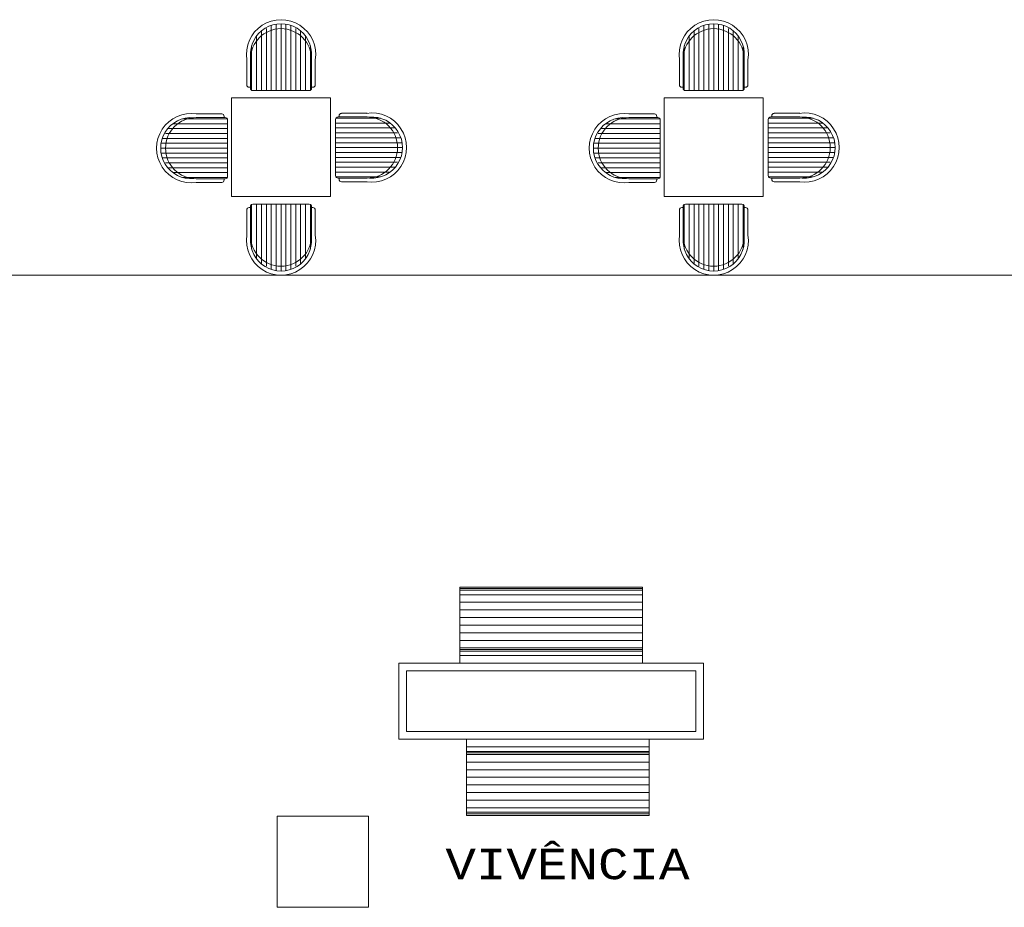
# Model space of a CAD drawing. Header units: feet. Extents: x 8 to 127, y 6 to 90.
# Tile 210 of 256: x 39 to 42, y 55 to 58. Entities that reach past the tile are written whole.
import ezdxf

# ---------------------------------------------------------------- set-up
doc = ezdxf.new("R2010")
doc.units = ezdxf.units.FT
doc.header["$MEASUREMENT"] = 0
doc.layers.get('0').update_dxf_attribs({"lineweight": 18})
for name, color, linetype in [('FINA', 7, 'Continuous'), ('madeira', 35, 'Continuous'), ('MOBILIARIO', 250, 'Continuous'), ('MOBILIÁRIO 01', 250, 'Continuous'), ('NO ESPESSURA', 250, 'Continuous'), ('texto', 7, 'Continuous')]:
    doc.layers.add(name, color=color, linetype=linetype)
doc.styles.add('CourierNew', font='cour.ttf')

msp = doc.modelspace()

# ---------------------------------------------------------------- linework, layer by layer
at = {"color": 8, "lineweight": 5}
for p, q in [((39.6959, 57.7064), (39.6959, 57.9208)), ((39.712, 57.7064), (39.712, 57.9248)), ((39.7281, 57.7064), (39.7281, 57.9261)), ((39.7441, 57.7064), (39.7441, 57.9248)), ((39.7602, 57.7064), (39.7602, 57.9208)), ((41.117, 57.7064), (41.117, 57.9208)), ((41.1331, 57.7064), (41.1331, 57.9248)), ((41.1492, 57.7064), (41.1492, 57.9261)), ((41.1652, 57.7064), (41.1652, 57.9248)), ((41.1813, 57.7064), (41.1813, 57.9208)), ((39.6638, 57.7064), (39.6638, 57.9029)), ((39.6799, 57.7064), (39.6799, 57.9101)), ((39.7763, 57.7064), (39.7763, 57.9101)), ((39.7924, 57.7064), (39.7924, 57.9029)), ((41.0849, 57.7064), (41.0849, 57.9029)), ((41.1009, 57.7064), (41.1009, 57.9101)), ((41.1974, 57.7064), (41.1974, 57.9101)), ((41.2134, 57.7064), (41.2134, 57.9029)), ((39.6477, 57.7064), (39.6477, 57.886)), ((39.8084, 57.7064), (39.8084, 57.886)), ((41.0688, 57.7064), (41.0688, 57.886)), ((41.2295, 57.7064), (41.2295, 57.886)), ((39.6316, 57.7064), (39.6316, 57.8538)), ((39.8245, 57.7064), (39.8245, 57.8538)), ((41.0527, 57.7064), (41.0527, 57.8538)), ((41.2456, 57.7064), (41.2456, 57.8538)), ((39.5525, 57.5976), (39.373, 57.5976)), ((39.5525, 57.6137), (39.4051, 57.6137)), ((39.9075, 57.6157), (40.0548, 57.6157)), ((39.9075, 57.5996), (40.087, 57.5996)), ((40.9736, 57.5976), (40.794, 57.5976)), ((40.9736, 57.6137), (40.8262, 57.6137)), ((41.3286, 57.6157), (41.4759, 57.6157)), ((41.3286, 57.5996), (41.5081, 57.5996)), ((39.5525, 57.5655), (39.3489, 57.5655)), ((39.5525, 57.5815), (39.3561, 57.5815)), ((39.9075, 57.5836), (40.1039, 57.5836)), ((39.9075, 57.5675), (40.1111, 57.5675)), ((40.9736, 57.5655), (40.7699, 57.5655)), ((40.9736, 57.5815), (40.7771, 57.5815)), ((41.3286, 57.5836), (41.525, 57.5836)), ((41.3286, 57.5675), (41.5322, 57.5675)), ((39.5525, 57.5333), (39.3341, 57.5333)), ((39.5525, 57.5494), (39.3381, 57.5494)), ((39.9075, 57.5514), (40.1219, 57.5514)), ((39.9075, 57.5353), (40.1259, 57.5353)), ((40.9736, 57.5333), (40.7552, 57.5333)), ((40.9736, 57.5494), (40.7591, 57.5494)), ((41.3286, 57.5514), (41.543, 57.5514)), ((41.3286, 57.5353), (41.5469, 57.5353)), ((39.5525, 57.5173), (39.3328, 57.5173)), ((39.5525, 57.5012), (39.3341, 57.5012)), ((39.9075, 57.5193), (40.1272, 57.5193)), ((39.9075, 57.5032), (40.1259, 57.5032)), ((40.9736, 57.5173), (40.7539, 57.5173)), ((40.9736, 57.5012), (40.7552, 57.5012)), ((41.3286, 57.5193), (41.5482, 57.5193)), ((41.3286, 57.5032), (41.5469, 57.5032)), ((39.5525, 57.4851), (39.3381, 57.4851)), ((39.5525, 57.469), (39.3489, 57.469)), ((39.9075, 57.4871), (40.1219, 57.4871)), ((39.9075, 57.4711), (40.1111, 57.4711)), ((40.9736, 57.4851), (40.7591, 57.4851)), ((40.9736, 57.469), (40.7699, 57.469)), ((41.3286, 57.4871), (41.543, 57.4871)), ((41.3286, 57.4711), (41.5322, 57.4711)), ((39.5525, 57.453), (39.3561, 57.453)), ((39.5525, 57.4369), (39.373, 57.4369)), ((39.9075, 57.455), (40.1039, 57.455)), ((39.9075, 57.4389), (40.087, 57.4389)), ((40.9736, 57.453), (40.7771, 57.453)), ((40.9736, 57.4369), (40.794, 57.4369)), ((41.3286, 57.455), (41.525, 57.455)), ((41.3286, 57.4389), (41.5081, 57.4389)), ((39.5525, 57.4208), (39.4051, 57.4208)), ((39.9075, 57.4228), (40.0548, 57.4228)), ((40.9736, 57.4208), (40.8262, 57.4208)), ((41.3286, 57.4228), (41.4759, 57.4228)), ((39.6316, 57.3331), (39.6316, 57.1857)), ((39.6477, 57.3331), (39.6477, 57.1536)), ((39.6638, 57.3331), (39.6638, 57.1367)), ((39.6799, 57.3331), (39.6799, 57.1295)), ((39.6959, 57.3331), (39.6959, 57.1187)), ((39.712, 57.3331), (39.712, 57.1147)), ((39.7281, 57.3331), (39.7281, 57.1134)), ((39.7441, 57.3331), (39.7441, 57.1147)), ((39.7602, 57.3331), (39.7602, 57.1187)), ((39.7763, 57.3331), (39.7763, 57.1295)), ((39.7924, 57.3331), (39.7924, 57.1367)), ((39.8084, 57.3331), (39.8084, 57.1536)), ((39.8245, 57.3331), (39.8245, 57.1857)), ((41.0527, 57.3331), (41.0527, 57.1857)), ((41.0688, 57.3331), (41.0688, 57.1536)), ((41.0849, 57.3331), (41.0849, 57.1367)), ((41.1009, 57.3331), (41.1009, 57.1295)), ((41.117, 57.3331), (41.117, 57.1187)), ((41.1331, 57.3331), (41.1331, 57.1147)), ((41.1492, 57.3331), (41.1492, 57.1134)), ((41.1652, 57.3331), (41.1652, 57.1147)), ((41.1813, 57.3331), (41.1813, 57.1187)), ((41.1974, 57.3331), (41.1974, 57.1295)), ((41.2134, 57.3331), (41.2134, 57.1367)), ((41.2295, 57.3331), (41.2295, 57.1536)), ((41.2456, 57.3331), (41.2456, 57.1857))]:
    msp.add_line(p, q, dxfattribs=at)
at = {"lineweight": 5}
for p, q in [((39.6156, 57.8096), (39.6156, 57.7256)), ((39.6276, 57.8096), (39.6276, 57.7145)), ((39.8285, 57.8096), (39.8285, 57.7145)), ((39.8406, 57.8096), (39.8406, 57.7256)), ((41.0367, 57.8096), (41.0367, 57.7256)), ((41.0487, 57.8096), (41.0487, 57.7145)), ((41.2496, 57.8096), (41.2496, 57.7145)), ((41.2617, 57.8096), (41.2617, 57.7256)), ((39.6236, 57.7176), (39.6276, 57.7176)), ((39.6357, 57.7064), (39.8205, 57.7064)), ((39.8285, 57.7176), (39.8325, 57.7176)), ((41.0447, 57.7176), (41.0487, 57.7176)), ((41.0567, 57.7064), (41.2416, 57.7064)), ((41.2496, 57.7176), (41.2536, 57.7176)), ((39.4493, 57.6298), (39.5333, 57.6298)), ((40.0106, 57.6318), (39.9266, 57.6318)), ((40.8704, 57.6298), (40.9544, 57.6298)), ((41.4317, 57.6318), (41.3477, 57.6318)), ((39.4493, 57.6177), (39.5444, 57.6177)), ((39.5414, 57.6217), (39.5414, 57.6177)), ((39.5525, 57.6097), (39.5525, 57.4248)), ((39.9075, 57.4269), (39.9075, 57.6117)), ((40.0106, 57.6197), (39.9155, 57.6197)), ((39.9186, 57.6197), (39.9186, 57.6237)), ((40.8704, 57.6177), (40.9655, 57.6177)), ((40.9624, 57.6217), (40.9624, 57.6177)), ((40.9736, 57.6097), (40.9736, 57.4248)), ((41.3286, 57.4269), (41.3286, 57.6117)), ((41.4317, 57.6197), (41.3366, 57.6197)), ((41.3397, 57.6197), (41.3397, 57.6237)), ((39.4493, 57.4168), (39.5444, 57.4168)), ((39.4493, 57.4048), (39.5333, 57.4048)), ((39.5414, 57.4168), (39.5414, 57.4128)), ((40.0106, 57.4188), (39.9155, 57.4188)), ((39.9186, 57.4148), (39.9186, 57.4188)), ((40.0106, 57.4068), (39.9266, 57.4068)), ((40.8704, 57.4168), (40.9655, 57.4168)), ((40.8704, 57.4048), (40.9544, 57.4048)), ((40.9624, 57.4168), (40.9624, 57.4128)), ((41.4317, 57.4188), (41.3366, 57.4188)), ((41.3397, 57.4148), (41.3397, 57.4188)), ((41.4317, 57.4068), (41.3477, 57.4068)), ((39.6156, 57.2299), (39.6156, 57.3139)), ((39.6236, 57.322), (39.6276, 57.322)), ((39.6276, 57.2299), (39.6276, 57.325)), ((39.6357, 57.3331), (39.8205, 57.3331)), ((39.8285, 57.2299), (39.8285, 57.325)), ((39.8285, 57.322), (39.8325, 57.322)), ((39.8406, 57.2299), (39.8406, 57.3139)), ((41.0367, 57.2299), (41.0367, 57.3139)), ((41.0447, 57.322), (41.0487, 57.322)), ((41.0487, 57.2299), (41.0487, 57.325)), ((41.0567, 57.3331), (41.2416, 57.3331)), ((41.2496, 57.2299), (41.2496, 57.325)), ((41.2496, 57.322), (41.2536, 57.322)), ((41.2617, 57.2299), (41.2617, 57.3139))]:
    msp.add_line(p, q, dxfattribs=at)
for centre, radius, start, end in [((39.7281, 57.8257), 0.1138, 350.9008, 189.0992), ((39.7281, 57.8257), 0.1004, 355.4114, 184.5886), ((41.1492, 57.8257), 0.1138, 350.9008, 189.0992), ((41.1492, 57.8257), 0.1004, 355.4114, 184.5886), ((39.6236, 57.7256), 0.00804, 180, 270), ((39.6357, 57.7145), 0.00804, 180, 270), ((39.8205, 57.7145), 0.00804, 270, 0), ((39.8325, 57.7256), 0.00804, 270, 0), ((41.0447, 57.7256), 0.00804, 180, 270), ((41.0567, 57.7145), 0.00804, 180, 270), ((41.2416, 57.7145), 0.00804, 270, 0), ((41.2536, 57.7256), 0.00804, 270, 0), ((39.4332, 57.5173), 0.1138, 80.9008, 279.0992), ((39.5333, 57.6217), 0.00804, 0, 90), ((39.9266, 57.6237), 0.00804, 90, 180), ((40.0267, 57.5193), 0.1138, 260.9008, 99.0992), ((40.8543, 57.5173), 0.1138, 80.9008, 279.0992), ((40.9544, 57.6217), 0.00804, 0, 90), ((41.3477, 57.6237), 0.00804, 90, 180), ((41.4478, 57.5193), 0.1138, 260.9008, 99.0992), ((39.4332, 57.5173), 0.1004, 85.4114, 274.5886), ((39.5444, 57.6097), 0.00804, 0, 90), ((39.9155, 57.6117), 0.00804, 90, 180), ((40.0267, 57.5193), 0.1004, 265.4114, 94.5886), ((40.8543, 57.5173), 0.1004, 85.4114, 274.5886), ((40.9655, 57.6097), 0.00804, 0, 90), ((41.3366, 57.6117), 0.00804, 90, 180), ((41.4478, 57.5193), 0.1004, 265.4114, 94.5886), ((39.5333, 57.4128), 0.00804, 270, 0), ((39.5444, 57.4248), 0.00804, 270, 0), ((39.9155, 57.4269), 0.00804, 180, 270), ((39.9266, 57.4148), 0.00804, 180, 270), ((40.9544, 57.4128), 0.00804, 270, 0), ((40.9655, 57.4248), 0.00804, 270, 0), ((41.3366, 57.4269), 0.00804, 180, 270), ((41.3477, 57.4148), 0.00804, 180, 270), ((39.6236, 57.3139), 0.00804, 90, 180), ((39.6357, 57.325), 0.00804, 90, 180), ((39.8205, 57.325), 0.00804, 0, 90), ((39.8325, 57.3139), 0.00804, 0, 90), ((41.0447, 57.3139), 0.00804, 90, 180), ((41.0567, 57.325), 0.00804, 90, 180), ((41.2416, 57.325), 0.00804, 0, 90), ((41.2536, 57.3139), 0.00804, 0, 90), ((39.7281, 57.2138), 0.1138, 170.9008, 9.0992), ((39.7281, 57.2138), 0.1004, 175.4114, 4.5886), ((41.1492, 57.2138), 0.1138, 170.9008, 9.0992), ((41.1492, 57.2138), 0.1004, 175.4114, 4.5886)]:
    msp.add_arc(centre, radius, start, end, dxfattribs=at)
at = {"color": 8, "lineweight": 5}
for centre, start, end in [((39.7281, 57.8096), 0, 180), ((41.1492, 57.8096), 0, 180), ((39.4493, 57.5173), 90, 270), ((40.0106, 57.5193), 270, 90), ((40.8704, 57.5173), 90, 270), ((41.4317, 57.5193), 270, 90), ((39.7281, 57.2299), 180, 0), ((41.1492, 57.2299), 180, 0)]:
    msp.add_arc(centre, 0.1004, start, end, dxfattribs=at)
at = {"layer": 'FINA', "linetype": 'Continuous', "lineweight": 5}
for p, q in [((40.0151, 55.3227), (39.7151, 55.3227)), ((39.7151, 55.3227), (39.7151, 55.0227)), ((40.0151, 55.0227), (40.0151, 55.3227)), ((39.7151, 55.0227), (40.0151, 55.0227))]:
    msp.add_line(p, q, dxfattribs=at)
at = {"layer": 'madeira', "lineweight": 5}
msp.add_line((52.3152, 57.1), (33.4152, 57.1), dxfattribs=at)
at = {"layer": 'MOBILIARIO', "lineweight": 5}
for p, q in [((40.9152, 56.0749), (40.3152, 56.0749)), ((40.3152, 56.0749), (40.3152, 55.8249)), ((40.9152, 56.0699), (40.3152, 56.0699)), ((40.9152, 56.0649), (40.3152, 56.0649)), ((40.9152, 56.0499), (40.3152, 56.0499)), ((40.9152, 55.8249), (40.9152, 56.0749)), ((40.9152, 56.0249), (40.3152, 56.0249)), ((40.9152, 55.9999), (40.3152, 55.9999)), ((40.9152, 55.9749), (40.3152, 55.9749)), ((40.9152, 55.9499), (40.3152, 55.9499)), ((40.9152, 55.9249), (40.3152, 55.9249)), ((40.9152, 55.8999), (40.3152, 55.8999)), ((40.3152, 55.8749), (40.9152, 55.8749)), ((40.3152, 55.8699), (40.9152, 55.8699)), ((40.3152, 55.8649), (40.9152, 55.8649)), ((40.3152, 55.8499), (40.9152, 55.8499)), ((40.3152, 55.8249), (40.9152, 55.8249)), ((40.9368, 55.5749), (40.3368, 55.5749)), ((40.3368, 55.5749), (40.3368, 55.3249)), ((40.9368, 55.3249), (40.9368, 55.5749)), ((40.9368, 55.5499), (40.3368, 55.5499)), ((40.9368, 55.5349), (40.3368, 55.5349)), ((40.9368, 55.5299), (40.3368, 55.5299)), ((40.9368, 55.5249), (40.3368, 55.5249)), ((40.3368, 55.4999), (40.9368, 55.4999)), ((40.3368, 55.4749), (40.9368, 55.4749)), ((40.3368, 55.4499), (40.9368, 55.4499)), ((40.3368, 55.4249), (40.9368, 55.4249)), ((40.3368, 55.3999), (40.9368, 55.3999)), ((40.3368, 55.3749), (40.9368, 55.3749)), ((40.3368, 55.3499), (40.9368, 55.3499)), ((40.3368, 55.3349), (40.9368, 55.3349)), ((40.3368, 55.3299), (40.9368, 55.3299)), ((40.3368, 55.3249), (40.9368, 55.3249))]:
    msp.add_line(p, q, dxfattribs=at)
at = {"layer": 'MOBILIÁRIO 01', "lineweight": 5}
for p, q in [((41.1152, 55.8249), (40.1152, 55.8249)), ((40.1152, 55.8249), (40.1152, 55.5749)), ((41.1152, 55.5749), (41.1152, 55.8249)), ((41.0902, 55.7999), (40.1402, 55.7999)), ((40.1402, 55.7999), (40.1402, 55.5999)), ((41.0902, 55.5999), (41.0902, 55.7999)), ((40.1402, 55.5999), (41.0902, 55.5999)), ((40.1152, 55.5749), (41.1152, 55.5749))]:
    msp.add_line(p, q, dxfattribs=at)
at = {"layer": 'NO ESPESSURA', "lineweight": 5}
for p, q in [((39.5656, 57.6831), (39.5656, 57.3581)), ((39.8906, 57.6831), (39.5656, 57.6831)), ((39.8906, 57.3581), (39.8906, 57.6831)), ((40.9867, 57.6831), (40.9867, 57.3581)), ((41.3117, 57.6831), (40.9867, 57.6831)), ((41.3117, 57.3581), (41.3117, 57.6831)), ((39.5656, 57.3581), (39.8906, 57.3581)), ((40.9867, 57.3581), (41.3117, 57.3581))]:
    msp.add_line(p, q, dxfattribs=at)

# ---------------------------------------------------------------- texts
at = {"layer": 'texto', "lineweight": 5, "insert": (40.2681, 55.1137), "char_height": 0.1, "width": 1.680542, "attachment_point": 7, "line_spacing_factor": 0.9, "style": 'CourierNew'}
msp.add_mtext('VIVÊNCIA', dxfattribs=at)

doc.saveas('drawing.dxf')
